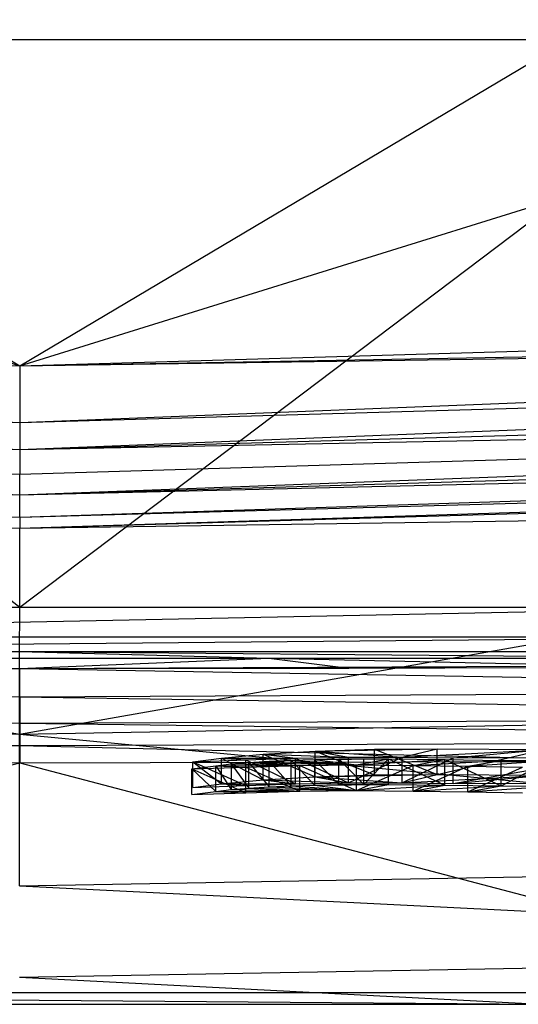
# Model space of a CAD drawing. Extents: x -4.45 to 4.45, y -5.7 to 0.
# Tile 4 of 9: x 0 to 0.76, y -5.7 to -4.19. Entities that reach past the tile are written whole.
import ezdxf

# ---------------------------------------------------------------- set-up
doc = ezdxf.new("R2010")
doc.units = 0
doc.layers.get('0').update_dxf_attribs({"true_color": 0xc2ced6})

msp = doc.modelspace()

# ---------------------------------------------------------------- linework, layer by layer
at = {"color": 252, "true_color": 0x8c8c8c}
for p, q in [((-3.9095, -2.4031), (0, -4.7248)), ((0, -4.7248), (3.9095, -2.4031)), ((-3.9149, -3.5063), (0, -4.7248)), ((0, -4.7248), (3.9149, -3.5063)), ((-1.1521, -4.2244), (0, -5.0944)), ((-1.1521, -4.2244), (1.1521, -4.2244)), ((0, -5.0944), (1.1521, -4.2244)), ((-3.9204, -4.6094), (0, -4.7248)), ((0, -4.7248), (3.9204, -4.6094)), ((-3.9226, -4.6548), (0, -4.7248)), ((-3.9226, -4.6548), (0, -4.8116)), ((0, -4.7248), (3.9226, -4.6548)), ((0, -4.8116), (3.9226, -4.6548)), ((-3.9242, -4.6982), (0, -4.8116)), ((-3.9242, -4.6982), (0, -4.853)), ((-1.9602, -4.696), (0, -4.7248)), ((0, -4.7248), (1.9602, -4.696)), ((0, -4.8116), (3.9242, -4.6982)), ((0, -4.853), (3.9242, -4.6982)), ((0, -4.7248), (0, -4.8116)), ((-3.9252, -4.7385), (0, -4.853)), ((0, -4.853), (3.9252, -4.7385)), ((-3.9256, -4.7745), (0, -4.853)), ((-3.9256, -4.7745), (0, -4.9223)), ((-3.9256, -4.7745), (0, -4.8905)), ((0, -4.853), (3.9256, -4.7745)), ((0, -4.9223), (3.9256, -4.7745)), ((0, -4.8905), (3.9256, -4.7745)), ((-3.9253, -4.8051), (0, -4.9223)), ((0, -4.9223), (3.9253, -4.8051)), ((0, -4.8116), (0, -4.853)), ((-3.9244, -4.8296), (0, -4.9566)), ((-3.9244, -4.8296), (0, -4.9223)), ((0, -4.9566), (3.9244, -4.8296)), ((0, -4.9223), (3.9244, -4.8296)), ((-3.9229, -4.8473), (0, -4.9566)), ((-3.9229, -4.8473), (0, -4.9737)), ((-3.9208, -4.8577), (0, -4.9737)), ((0, -4.9566), (3.9229, -4.8473)), ((0, -4.9737), (3.9229, -4.8473)), ((0, -4.853), (0, -4.8905)), ((0, -4.9737), (3.9404, -4.8568)), ((0, -4.9223), (0, -4.8905)), ((0, -4.9566), (0, -4.9223)), ((-1.9604, -4.9447), (-0.0004, -5.289)), ((-1.9604, -4.9447), (0, -4.9737)), ((-0.0004, -5.289), (1.9604, -4.9447)), ((0, -4.9737), (1.9604, -4.9447)), ((0, -4.9566), (0, -4.9737)), ((-0.0004, -5.289), (0, -4.9737)), ((-1.1493, -5.0944), (0, -5.0944)), ((-1.1493, -5.0944), (1.1493, -5.0944)), ((-1.1487, -5.14), (1.1493, -5.0944)), ((0, -5.0944), (1.1493, -5.0944)), ((-1.1487, -5.14), (1.1487, -5.14)), ((-1.1475, -5.1623), (1.1487, -5.14)), ((-1.1475, -5.1623), (0, -5.1623)), ((-1.1475, -5.1623), (1.1475, -5.1623)), ((-0.3817, -5.1727), (0, -5.1623)), ((-0.3817, -5.1727), (0, -5.1888)), ((-0.3817, -5.1727), (0.3817, -5.1727)), ((0, -5.1623), (0.3817, -5.1727)), ((0, -5.1623), (1.1449, -5.1727)), ((0, -5.1623), (1.1475, -5.1623)), ((0, -5.1888), (0.3817, -5.1727)), ((0.3817, -5.1727), (0.5041, -5.1882)), ((0.3817, -5.1727), (1.008, -5.1865)), ((0.3817, -5.1727), (1.1449, -5.1727)), ((-2.0151, -5.1789), (0, -5.2318)), ((-2.0151, -5.1789), (0, -5.1888)), ((-1.0081, -5.1865), (0, -5.1888)), ((-0.5042, -5.1882), (0, -5.1888)), ((0, -5.1888), (2.015, -5.1789)), ((0, -5.1888), (1.008, -5.1865)), ((0, -5.1888), (0.5041, -5.1882)), ((0, -5.2318), (0, -5.1888)), ((0, -5.1888), (2.0168, -5.2224)), ((0.5041, -5.1882), (1.008, -5.1865)), ((-2.0168, -5.2224), (0, -5.2318)), ((-2.0168, -5.2224), (0, -5.2722)), ((0, -5.2318), (2.0168, -5.2224)), ((0, -5.2318), (0, -5.2722)), ((0, -5.2318), (2.0163, -5.2633)), ((-2.0554, -5.2529), (-0.0004, -5.289)), ((-2.0163, -5.2633), (0, -5.2722)), ((-2.0163, -5.2633), (0, -5.3067)), ((-0.0004, -5.289), (2.0548, -5.2529)), ((0, -5.2722), (2.0163, -5.2633)), ((0, -5.2722), (0, -5.3067)), ((0, -5.2722), (2.0154, -5.2981)), ((-0.0004, -5.5214), (-0.0004, -5.289)), ((-0.0004, -5.289), (2.063, -5.4851)), ((-2.0154, -5.2981), (0, -5.3067)), ((-1.0069, -5.3309), (0, -5.3067)), ((0, -5.3067), (2.0154, -5.2981)), ((0, -5.3067), (0, -5.3329)), ((0, -5.3067), (1.0068, -5.3309)), ((-1.3385, -5.6853), (0, -5.3329)), ((-1.0069, -5.3309), (0, -5.3329)), ((0, -5.3329), (1.0068, -5.3309)), ((0, -5.3329), (1.3385, -5.6853)), ((-0.0004, -5.5214), (2.063, -5.4851)), ((-0.0004, -5.5214), (2.0679, -5.625)), ((-0.0004, -5.6614), (2.0679, -5.625)), ((-0.0004, -5.6614), (0.8033, -5.7032)), ((-1.3385, -5.6853), (0.8033, -5.7032)), ((-1.3385, -5.6853), (1.3385, -5.6853)), ((-0.8033, -5.7032), (0.8033, -5.7032))]:
    msp.add_line(p, q, dxfattribs=at)
at = {"color": 158, "true_color": 0x01295f}
for p, q in [((0.2653, -5.3317), (0.3091, -5.326)), ((0.3091, -5.326), (0.3727, -5.3197)), ((0.3091, -5.326), (0.4224, -5.3258)), ((0.3091, -5.3653), (0.3091, -5.326)), ((0.3091, -5.326), (0.3465, -5.3286)), ((0.3091, -5.326), (0.3727, -5.359)), ((0.3465, -5.3286), (0.4224, -5.3258)), ((0.3727, -5.3197), (0.4527, -5.3151)), ((0.3727, -5.359), (0.3727, -5.3197)), ((0.3727, -5.3197), (0.4224, -5.3258)), ((0.3727, -5.3197), (0.4527, -5.3544)), ((0.3727, -5.3197), (0.5036, -5.3244)), ((0.4224, -5.3258), (0.5036, -5.3244)), ((0.4224, -5.3651), (0.4224, -5.3258)), ((0.4224, -5.3258), (0.5036, -5.3637)), ((0.4527, -5.3151), (0.6395, -5.3119)), ((0.4527, -5.3151), (0.5437, -5.3124)), ((0.4527, -5.3544), (0.4527, -5.3151)), ((0.4527, -5.3151), (0.5036, -5.3244)), ((0.4527, -5.3151), (0.5437, -5.3517)), ((0.4527, -5.3151), (0.5861, -5.3246)), ((0.5036, -5.3637), (0.5036, -5.3244)), ((0.5036, -5.3244), (0.5861, -5.3246)), ((0.5036, -5.3637), (0.5861, -5.3246)), ((0.5437, -5.3124), (0.6395, -5.3119)), ((0.5437, -5.3517), (0.5437, -5.3124)), ((0.5437, -5.3124), (0.6395, -5.3512)), ((0.5861, -5.3246), (0.6395, -5.3119)), ((0.5861, -5.3246), (0.801, -5.3129)), ((0.5861, -5.3639), (0.5861, -5.3246)), ((0.5861, -5.3246), (0.6643, -5.3256)), ((0.5861, -5.3639), (0.6643, -5.3256)), ((0.6395, -5.3512), (0.6395, -5.3119)), ((0.6395, -5.3119), (0.801, -5.3129)), ((0.6395, -5.3512), (0.801, -5.3129)), ((0.6643, -5.3256), (0.801, -5.3129)), ((0.6643, -5.3649), (0.8931, -5.3246)), ((0.6643, -5.3256), (0.8931, -5.3246)), ((0.6643, -5.3649), (0.6643, -5.3256)), ((0.2653, -5.3317), (0.3465, -5.3286)), ((0.2653, -5.371), (0.2653, -5.3317)), ((0.2653, -5.3317), (0.3091, -5.3653)), ((0.2653, -5.3317), (0.3465, -5.3679)), ((0.3465, -5.3679), (0.3465, -5.3286)), ((0.3465, -5.3286), (0.4224, -5.3651)), ((0.3727, -5.359), (0.4527, -5.3544)), ((0.4527, -5.3544), (0.6395, -5.3512)), ((0.4527, -5.3544), (0.5437, -5.3517)), ((0.4527, -5.3544), (0.5036, -5.3637)), ((0.4527, -5.3544), (0.5861, -5.3639)), ((0.5437, -5.3517), (0.6395, -5.3512)), ((0.5861, -5.3639), (0.6395, -5.3512)), ((0.5861, -5.3639), (0.801, -5.3522)), ((0.6395, -5.3512), (0.801, -5.3522)), ((0.6643, -5.3649), (0.801, -5.3522)), ((0.2653, -5.371), (0.3091, -5.3653)), ((0.2653, -5.371), (0.3465, -5.3679)), ((0.3091, -5.3653), (0.3727, -5.359)), ((0.3091, -5.3653), (0.4224, -5.3651)), ((0.3091, -5.3653), (0.3465, -5.3679)), ((0.3465, -5.3679), (0.4224, -5.3651)), ((0.3727, -5.359), (0.4224, -5.3651)), ((0.3727, -5.359), (0.5036, -5.3637)), ((0.4224, -5.3651), (0.5036, -5.3637)), ((0.5036, -5.3637), (0.5861, -5.3639)), ((0.5861, -5.3639), (0.6643, -5.3649)), ((0.6643, -5.3649), (0.8931, -5.3639))]:
    msp.add_line(p, q, dxfattribs=at)
at = {"color": 132, "true_color": 0x00bfd7}
for p, q in [((0.2636, -5.3423), (0.3002, -5.3375)), ((0.2636, -5.3423), (0.3465, -5.3399)), ((0.3002, -5.3375), (0.3237, -5.3349)), ((0.3002, -5.3375), (0.429, -5.3373)), ((0.3002, -5.3768), (0.3002, -5.3375)), ((0.3002, -5.3375), (0.3237, -5.3742)), ((0.3002, -5.3375), (0.3465, -5.3399)), ((0.3237, -5.3349), (0.3511, -5.3326)), ((0.3237, -5.3349), (0.3237, -5.3742)), ((0.3237, -5.3349), (0.3511, -5.3719)), ((0.3237, -5.3349), (0.429, -5.3373)), ((0.3465, -5.3399), (0.429, -5.3373)), ((0.3465, -5.3792), (0.3465, -5.3399)), ((0.3465, -5.3399), (0.429, -5.3766)), ((0.3511, -5.3326), (0.382, -5.3306)), ((0.3511, -5.3719), (0.3511, -5.3326)), ((0.3511, -5.3326), (0.382, -5.3699)), ((0.3511, -5.3326), (0.429, -5.3373)), ((0.3511, -5.3326), (0.5158, -5.3363)), ((0.382, -5.3306), (0.4158, -5.329)), ((0.382, -5.3699), (0.382, -5.3306)), ((0.382, -5.3306), (0.4158, -5.3683)), ((0.382, -5.3306), (0.5158, -5.3363)), ((0.4158, -5.329), (0.4516, -5.3279)), ((0.4158, -5.3683), (0.4158, -5.329)), ((0.4158, -5.329), (0.4516, -5.3672)), ((0.4158, -5.329), (0.5158, -5.3363)), ((0.429, -5.3373), (0.5158, -5.3363)), ((0.429, -5.3766), (0.429, -5.3373)), ((0.429, -5.3373), (0.5158, -5.3756)), ((0.4516, -5.3279), (0.489, -5.3272)), ((0.4516, -5.3279), (0.5652, -5.3272)), ((0.4516, -5.3279), (0.4516, -5.3672)), ((0.4516, -5.3279), (0.489, -5.3665)), ((0.4516, -5.3279), (0.5158, -5.3363)), ((0.489, -5.3272), (0.5271, -5.3269)), ((0.489, -5.3665), (0.489, -5.3272)), ((0.489, -5.3272), (0.5271, -5.3662)), ((0.489, -5.3272), (0.5652, -5.3272)), ((0.5158, -5.3363), (0.5652, -5.3272)), ((0.5158, -5.3363), (0.6516, -5.3282)), ((0.5158, -5.3756), (0.5158, -5.3363)), ((0.5158, -5.3363), (0.603, -5.337)), ((0.5158, -5.3756), (0.603, -5.337)), ((0.5271, -5.3662), (0.5271, -5.3269)), ((0.5271, -5.3269), (0.5652, -5.3272)), ((0.5271, -5.3662), (0.5652, -5.3272)), ((0.5652, -5.3665), (0.5652, -5.3272)), ((0.5652, -5.3272), (0.6516, -5.3675)), ((0.5652, -5.3272), (0.6516, -5.3282)), ((0.603, -5.337), (0.6516, -5.3282)), ((0.603, -5.337), (0.738, -5.3293)), ((0.603, -5.3763), (0.603, -5.337)), ((0.603, -5.337), (0.6868, -5.3384)), ((0.603, -5.3763), (0.6868, -5.3384)), ((0.6516, -5.3675), (0.6516, -5.3282)), ((0.6516, -5.3282), (0.738, -5.3686)), ((0.6516, -5.3282), (0.738, -5.3293)), ((0.6868, -5.3384), (0.738, -5.3293)), ((0.6868, -5.3384), (0.8116, -5.3295)), ((0.6868, -5.3777), (0.6868, -5.3384)), ((0.6868, -5.3384), (0.7707, -5.3399)), ((0.6868, -5.3777), (0.7707, -5.3399)), ((0.738, -5.3686), (0.738, -5.3293)), ((0.738, -5.3293), (0.8116, -5.3295)), ((0.738, -5.3686), (0.8116, -5.3295)), ((0.2636, -5.3816), (0.2636, -5.3423)), ((0.2636, -5.3423), (0.3002, -5.3768)), ((0.2636, -5.3423), (0.3465, -5.3792)), ((0.3511, -5.3719), (0.382, -5.3699)), ((0.382, -5.3699), (0.4158, -5.3683)), ((0.382, -5.3699), (0.5158, -5.3756)), ((0.4158, -5.3683), (0.4516, -5.3672)), ((0.4158, -5.3683), (0.5158, -5.3756)), ((0.4516, -5.3672), (0.489, -5.3665)), ((0.4516, -5.3672), (0.5652, -5.3665)), ((0.4516, -5.3672), (0.5158, -5.3756)), ((0.489, -5.3665), (0.5271, -5.3662)), ((0.489, -5.3665), (0.5652, -5.3665)), ((0.5158, -5.3756), (0.5652, -5.3665)), ((0.5158, -5.3756), (0.6516, -5.3675)), ((0.5271, -5.3662), (0.5652, -5.3665)), ((0.5652, -5.3665), (0.6516, -5.3675)), ((0.603, -5.3763), (0.6516, -5.3675)), ((0.603, -5.3763), (0.738, -5.3686)), ((0.6516, -5.3675), (0.738, -5.3686)), ((0.6868, -5.3777), (0.738, -5.3686)), ((0.6868, -5.3777), (0.8116, -5.3688)), ((0.738, -5.3686), (0.8116, -5.3688)), ((0.2636, -5.3816), (0.3002, -5.3768)), ((0.2636, -5.3816), (0.3465, -5.3792)), ((0.3002, -5.3768), (0.3237, -5.3742)), ((0.3002, -5.3768), (0.429, -5.3766)), ((0.3002, -5.3768), (0.3465, -5.3792)), ((0.3237, -5.3742), (0.3511, -5.3719)), ((0.3237, -5.3742), (0.429, -5.3766)), ((0.3465, -5.3792), (0.429, -5.3766)), ((0.3511, -5.3719), (0.429, -5.3766)), ((0.3511, -5.3719), (0.5158, -5.3756)), ((0.429, -5.3766), (0.5158, -5.3756)), ((0.5158, -5.3756), (0.603, -5.3763)), ((0.603, -5.3763), (0.6868, -5.3777)), ((0.6868, -5.3777), (0.7707, -5.3792))]:
    msp.add_line(p, q, dxfattribs=at)

doc.saveas('drawing.dxf')
